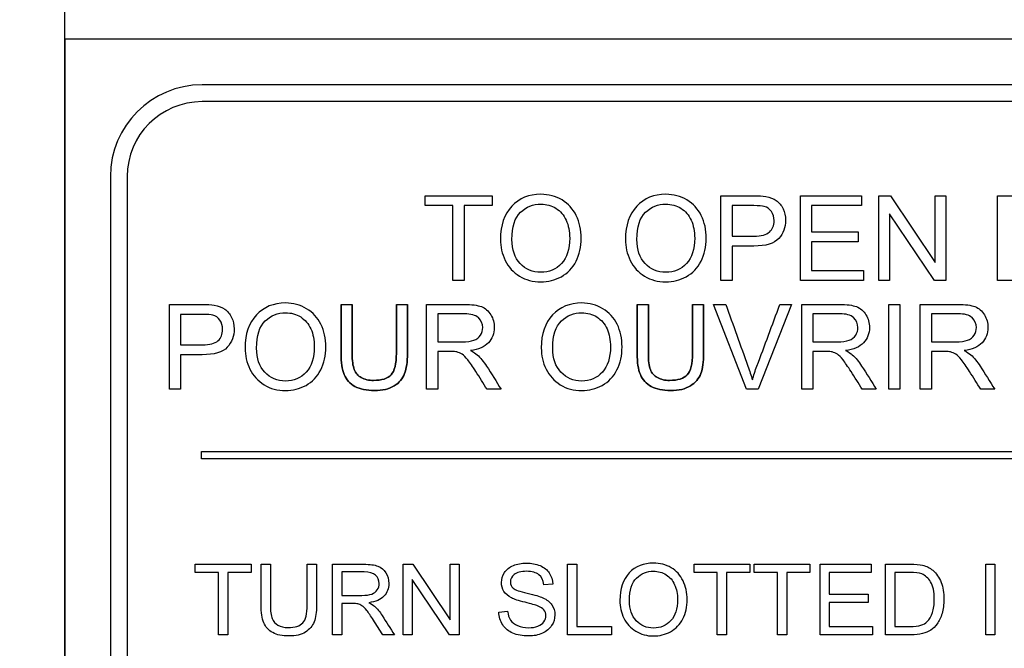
# Model space of a CAD drawing. Header units: inches. Extents: x 1 to 240, y -1 to 159.
# Tile 43 of 111: x 77.44 to 78.789, y 76.859 to 77.721. Entities that reach past the tile are written whole.
import ezdxf
from ezdxf.enums import TextEntityAlignment as Align
from ezdxf.lldxf.tags import DXFTag

# ---------------------------------------------------------------- set-up
doc = ezdxf.new("R2010")
doc.units = ezdxf.units.IN
doc.header["$MEASUREMENT"] = 0
for name, color, linetype in [('Default', 7, 'Continuous'), ('DV1_Default', 7, 'Continuous'), ('LAB20180', 7, 'Continuous')]:
    doc.layers.add(name, color=color, linetype=linetype)
doc.styles.add('SEACAD_Times_New_Roman', font='times.ttf')
tags = doc.linetypes.add('HIDDEN2', pattern=[0.1875, 0.125, -0.0625]).pattern_tags.tags
tags[6:7] = [DXFTag(74, 4), DXFTag(75, 0), DXFTag(340, '0'), DXFTag(46, 0.0), DXFTag(50, 0.0), DXFTag(44, 0.0), DXFTag(45, 0.0)]
tags[4:5] = [DXFTag(74, 4), DXFTag(75, 0), DXFTag(340, '0'), DXFTag(46, 0.0), DXFTag(50, 0.0), DXFTag(44, 0.0), DXFTag(45, 0.0)]
doc.dimstyles.new('HAMMOND_(STH_-_240x160)', dxfattribs={"dimtxt": 1, "dimasz": 1.25, "dimexe": 0.5, "dimexo": 0.5, "dimgap": 0.25, "dimtad": 0, "dimtih": 1, "dimtoh": 1, "dimzin": 0, "dimdsep": 46, "dimtxsty": 'SEACAD_Times_New_Roman', "dimblk1": '_SE_FILLED', "dimblk2": '_SE_FILLED', "dimsah": 1, "dimcen": 0.5, "dimadec": 0, "dimazin": 0, "dimtfac": 0.8, "dimtofl": 0, "dimtmove": 0, "dimatfit": 3, "dimfxl": 1, "dimtolj": 1, "dimtzin": 0, "dimarcsym": 0})

# ---------------------------------------------------------------- blocks, each defined once
blk = doc.blocks.new('SE')
at = {"layer": 'DV1_Default', "color": 7, "linetype": 'HIDDEN2'}
blk.add_line((77.5018, 73.944), (77.5018, 100.132), dxfattribs=at)
at = {"layer": 'LAB20180', "color": 7, "linetype": 'Continuous'}
for p, q in [((79.7518, 77.694), (77.5018, 77.694)), ((77.5018, 77.694), (77.5018, 73.944)), ((79.5638, 77.6315), (77.6898, 77.6315)), ((79.5638, 77.6085), (77.6898, 77.6085)), ((77.5643, 77.506), (77.5643, 74.132)), ((77.5873, 77.506), (77.5873, 74.132)), ((77.9956, 77.466), (77.9956, 77.4796)), ((77.9956, 77.4796), (78.0873, 77.4796)), ((78.0873, 77.4796), (78.0873, 77.466)), ((78.4009, 77.3634), (78.4009, 77.4796)), ((78.5097, 77.3634), (78.5097, 77.4796)), ((78.5097, 77.4796), (78.5935, 77.4796)), ((78.5935, 77.4796), (78.5935, 77.466)), ((78.6172, 77.3634), (78.6172, 77.4796)), ((78.6172, 77.4796), (78.633, 77.4796)), ((78.633, 77.4796), (78.6944, 77.3882)), ((78.6944, 77.3882), (78.6944, 77.4796)), ((78.6944, 77.4796), (78.7091, 77.4796)), ((78.7091, 77.4796), (78.7091, 77.3634)), ((78.7797, 77.3634), (78.7797, 77.4796)), ((78.0337, 77.466), (77.9956, 77.466)), ((78.0337, 77.3634), (78.0337, 77.466)), ((78.0873, 77.466), (78.0491, 77.466)), ((78.0491, 77.466), (78.0491, 77.3634)), ((78.4162, 77.466), (78.4162, 77.4242)), ((78.5935, 77.466), (78.525, 77.466)), ((78.525, 77.466), (78.525, 77.4302)), ((78.6934, 77.3634), (78.6319, 77.4547)), ((78.6319, 77.4547), (78.6319, 77.3634)), ((78.525, 77.4302), (78.5891, 77.4302)), ((78.5891, 77.4302), (78.5891, 77.4165)), ((78.5891, 77.4165), (78.525, 77.4165)), ((78.525, 77.4165), (78.525, 77.377)), ((78.4162, 77.4106), (78.4162, 77.3634)), ((78.525, 77.377), (78.5962, 77.377)), ((78.5962, 77.377), (78.5962, 77.3634)), ((78.0491, 77.3634), (78.0337, 77.3634)), ((78.4162, 77.3634), (78.4009, 77.3634)), ((78.5962, 77.3634), (78.5097, 77.3634)), ((78.6319, 77.3634), (78.6172, 77.3634)), ((78.7091, 77.3634), (78.6934, 77.3634)), ((77.6451, 77.2144), (77.6451, 77.3306)), ((77.8803, 77.3306), (77.8956, 77.3306)), ((77.9561, 77.3306), (77.9713, 77.3306)), ((77.9976, 77.2144), (77.9976, 77.3306)), ((78.2861, 77.3306), (78.3014, 77.3306)), ((78.362, 77.3306), (78.3772, 77.3306)), ((78.4357, 77.2144), (78.3909, 77.3306)), ((78.3909, 77.3306), (78.4075, 77.3306)), ((78.4974, 77.3306), (78.4518, 77.2144)), ((78.4817, 77.3306), (78.4974, 77.3306)), ((78.5117, 77.2144), (78.5117, 77.3306)), ((78.6309, 77.2144), (78.6309, 77.3306)), ((78.6309, 77.3306), (78.6462, 77.3306)), ((78.6462, 77.3306), (78.6462, 77.2144)), ((78.674, 77.2144), (78.674, 77.3306)), ((77.6604, 77.317), (77.6604, 77.2753)), ((78.0128, 77.3178), (78.0128, 77.2794)), ((78.527, 77.3178), (78.527, 77.2794)), ((78.6893, 77.3178), (78.6893, 77.2794)), ((77.6604, 77.2617), (77.6604, 77.2144)), ((78.0128, 77.266), (78.0128, 77.2144)), ((78.527, 77.266), (78.527, 77.2144)), ((78.6893, 77.266), (78.6893, 77.2144)), ((77.6604, 77.2144), (77.6451, 77.2144)), ((78.0128, 77.2144), (77.9976, 77.2144)), ((78.0997, 77.2144), (78.0804, 77.2144)), ((78.4518, 77.2144), (78.4357, 77.2144)), ((78.527, 77.2144), (78.5117, 77.2144)), ((78.6138, 77.2144), (78.5946, 77.2144)), ((78.6462, 77.2144), (78.6309, 77.2144)), ((78.6893, 77.2144), (78.674, 77.2144)), ((78.7761, 77.2144), (78.7569, 77.2144)), ((77.6893, 77.119), (77.6893, 77.129)), ((77.6893, 77.129), (79.5643, 77.129)), ((79.5643, 77.119), (77.6893, 77.119)), ((77.6806, 76.9633), (77.6806, 76.9746)), ((77.6806, 76.9746), (77.757, 76.9746)), ((77.757, 76.9746), (77.757, 76.9633)), ((77.7708, 76.9746), (77.7835, 76.9746)), ((77.834, 76.9746), (77.8467, 76.9746)), ((77.8685, 76.8779), (77.8685, 76.9746)), ((77.9655, 76.8779), (77.9655, 76.9746)), ((77.9655, 76.9746), (77.9786, 76.9746)), ((77.9786, 76.9746), (78.0297, 76.8985)), ((78.0297, 76.8985), (78.0297, 76.9746)), ((78.0297, 76.9746), (78.042, 76.9746)), ((78.042, 76.9746), (78.042, 76.8779)), ((78.1906, 76.8779), (78.1906, 76.9746)), ((78.1906, 76.9746), (78.2033, 76.9746)), ((78.2033, 76.9746), (78.2033, 76.8892)), ((78.3641, 76.9633), (78.3641, 76.9746)), ((78.3641, 76.9746), (78.4404, 76.9746)), ((78.4404, 76.9746), (78.4404, 76.9633)), ((78.4465, 76.9633), (78.4465, 76.9746)), ((78.4465, 76.9746), (78.5229, 76.9746)), ((78.5229, 76.9746), (78.5229, 76.9633)), ((78.5367, 76.8779), (78.5367, 76.9746)), ((78.5367, 76.9746), (78.6065, 76.9746)), ((78.6065, 76.9746), (78.6065, 76.9633)), ((78.6264, 76.8779), (78.6264, 76.9746)), ((78.7637, 76.8779), (78.7637, 76.9746)), ((78.7637, 76.9746), (78.7764, 76.9746)), ((78.7764, 76.9746), (78.7764, 76.8779)), ((77.7124, 76.9633), (77.6806, 76.9633)), ((77.7124, 76.8779), (77.7124, 76.9633)), ((77.757, 76.9633), (77.7251, 76.9633)), ((77.7251, 76.9633), (77.7251, 76.8779)), ((77.8812, 76.964), (77.8812, 76.9319)), ((78.3959, 76.9633), (78.3641, 76.9633)), ((78.3959, 76.8779), (78.3959, 76.9633)), ((78.4404, 76.9633), (78.4086, 76.9633)), ((78.4086, 76.9633), (78.4086, 76.8779)), ((78.4783, 76.9633), (78.4465, 76.9633)), ((78.4783, 76.8779), (78.4783, 76.9633)), ((78.5229, 76.9633), (78.4911, 76.9633)), ((78.4911, 76.9633), (78.4911, 76.8779)), ((78.6065, 76.9633), (78.5494, 76.9633)), ((78.5494, 76.9633), (78.5494, 76.9335)), ((78.6392, 76.9633), (78.6392, 76.8892)), ((78.0289, 76.8779), (77.9777, 76.9539)), ((77.9777, 76.9539), (77.9777, 76.8779)), ((78.1703, 76.9474), (78.158, 76.9465)), ((78.5494, 76.9335), (78.6028, 76.9335)), ((78.6028, 76.9335), (78.6028, 76.9221)), ((77.8812, 76.9208), (77.8812, 76.8779)), ((78.6028, 76.9221), (78.5494, 76.9221)), ((78.5494, 76.9221), (78.5494, 76.8892)), ((78.0965, 76.909), (78.1085, 76.9101)), ((77.7251, 76.8779), (77.7124, 76.8779)), ((77.8812, 76.8779), (77.8685, 76.8779)), ((77.9535, 76.8779), (77.9375, 76.8779)), ((77.9777, 76.8779), (77.9655, 76.8779)), ((78.042, 76.8779), (78.0289, 76.8779)), ((78.251, 76.8779), (78.1906, 76.8779)), ((78.2033, 76.8892), (78.251, 76.8892)), ((78.251, 76.8892), (78.251, 76.8779)), ((78.4086, 76.8779), (78.3959, 76.8779)), ((78.4911, 76.8779), (78.4783, 76.8779)), ((78.6087, 76.8779), (78.5367, 76.8779)), ((78.5494, 76.8892), (78.6087, 76.8892)), ((78.6087, 76.8892), (78.6087, 76.8779)), ((78.7764, 76.8779), (78.7637, 76.8779))]:
    blk.add_line(p, q, dxfattribs=at)
for radius in [0.1255, 0.1025]:
    blk.add_arc((77.6898, 77.506), radius, 90, 180, dxfattribs=at)
for points, knots in [([(78.0987, 77.4199), (78.0987, 77.4392), (78.1039, 77.4542), (78.1142, 77.4652), (78.1244, 77.4761), (78.1378, 77.4815), (78.1648, 77.4815), (78.1745, 77.4789), (78.1831, 77.4738), (78.1917, 77.4687), (78.1982, 77.4615), (78.2027, 77.4524), (78.2072, 77.4432), (78.2094, 77.4329), (78.2094, 77.4095), (78.207, 77.399), (78.1976, 77.3804), (78.1909, 77.3734), (78.1822, 77.3686), (78.1735, 77.3638), (78.1641, 77.3615), (78.1432, 77.3615), (78.1334, 77.3641), (78.1162, 77.3746), (78.1098, 77.3818), (78.1053, 77.391), (78.1009, 77.4001), (78.0987, 77.4097), (78.0987, 77.4199)], [0, 0, 0, 0, 0.133447, 0.133447, 0.133447, 0.256566, 0.256566, 0.337089, 0.337089, 0.337089, 0.417383, 0.417383, 0.417383, 0.502336, 0.502336, 0.588422, 0.588422, 0.674508, 0.674508, 0.674508, 0.751424, 0.751424, 0.834849, 0.834849, 0.918274, 0.918274, 0.918274, 1, 1, 1, 1]), ([(78.27, 77.4199), (78.27, 77.4392), (78.2751, 77.4542), (78.2854, 77.4652), (78.2957, 77.4761), (78.3091, 77.4815), (78.3361, 77.4815), (78.3457, 77.4789), (78.3543, 77.4738), (78.3629, 77.4687), (78.3695, 77.4615), (78.374, 77.4524), (78.3785, 77.4432), (78.3807, 77.4329), (78.3807, 77.4095), (78.3784, 77.399), (78.3736, 77.3897), (78.3688, 77.3805), (78.3621, 77.3734), (78.3448, 77.3638), (78.3354, 77.3615), (78.3144, 77.3615), (78.3047, 77.3641), (78.2875, 77.3746), (78.281, 77.3818), (78.2722, 77.4001), (78.27, 77.4097), (78.27, 77.4199)], [0, 0, 0, 0, 0.133447, 0.133447, 0.133447, 0.256218, 0.256218, 0.337096, 0.337096, 0.337096, 0.41739, 0.41739, 0.41739, 0.505072, 0.505072, 0.593922, 0.593922, 0.593922, 0.671214, 0.671214, 0.748505, 0.748505, 0.832337, 0.832337, 0.916168, 0.916168, 1, 1, 1, 1]), ([(78.4009, 77.4796), (78.4155, 77.4796), (78.4301, 77.4796), (78.4447, 77.4796), (78.4524, 77.4796), (78.4583, 77.4792), (78.4623, 77.4785), (78.4681, 77.4775), (78.4728, 77.4757), (78.4767, 77.473), (78.4805, 77.4703), (78.4837, 77.4666), (78.486, 77.4618), (78.4883, 77.4569), (78.4895, 77.4517), (78.4895, 77.436), (78.4864, 77.4277), (78.4801, 77.4209), (78.4738, 77.414), (78.4624, 77.4106), (78.446, 77.4106), (78.4361, 77.4106), (78.4261, 77.4106), (78.4162, 77.4106)], [0, 0, 0, 0, 0.217014, 0.217014, 0.217014, 0.304537, 0.304537, 0.304537, 0.381356, 0.381356, 0.381356, 0.454221, 0.454221, 0.454221, 0.534351, 0.534351, 0.671107, 0.671107, 0.671107, 0.85226, 0.85226, 0.85226, 1, 1, 1, 1]), ([(78.7797, 77.4796), (78.7931, 77.4796), (78.8064, 77.4796), (78.8197, 77.4796), (78.8287, 77.4796), (78.8357, 77.479), (78.8404, 77.4779), (78.8471, 77.4764), (78.8528, 77.4736), (78.8574, 77.4696), (78.8635, 77.4643), (78.8682, 77.4578), (78.8742, 77.4417), (78.8758, 77.4325), (78.8758, 77.4133), (78.8748, 77.4054), (78.8706, 77.3918), (78.8679, 77.3862), (78.8648, 77.3818), (78.8615, 77.3773), (78.858, 77.3737), (78.8542, 77.3712), (78.8503, 77.3686), (78.8457, 77.3667), (78.8349, 77.364), (78.8287, 77.3634), (78.8216, 77.3634), (78.8077, 77.3634), (78.7937, 77.3634), (78.7797, 77.3634)], [0, 0, 0, 0, 0.150345, 0.150345, 0.150345, 0.228664, 0.228664, 0.228664, 0.300657, 0.300657, 0.300657, 0.39723, 0.39723, 0.493802, 0.493802, 0.575961, 0.575961, 0.65812, 0.65812, 0.65812, 0.714757, 0.714757, 0.714757, 0.778567, 0.778567, 0.842377, 0.842377, 0.842377, 1, 1, 1, 1]), ([(78.1145, 77.4196), (78.1145, 77.4056), (78.1183, 77.3946), (78.1258, 77.3866), (78.1333, 77.3786), (78.1426, 77.3746), (78.1655, 77.3746), (78.175, 77.3786), (78.1899, 77.3948), (78.1936, 77.4063), (78.1936, 77.4307), (78.192, 77.4389), (78.1888, 77.4459), (78.1857, 77.453), (78.181, 77.4585), (78.1687, 77.4662), (78.1619, 77.4681), (78.1434, 77.4681), (78.134, 77.4644), (78.1262, 77.4569), (78.1185, 77.4494), (78.1145, 77.437), (78.1145, 77.4196)], [0, 0, 0, 0, 0.129361, 0.129361, 0.129361, 0.253624, 0.253624, 0.379577, 0.379577, 0.50553, 0.50553, 0.585148, 0.585148, 0.585148, 0.664139, 0.664139, 0.74313, 0.74313, 0.854835, 0.854835, 0.854835, 1, 1, 1, 1]), ([(78.2858, 77.4196), (78.2858, 77.4056), (78.2895, 77.3946), (78.297, 77.3866), (78.3046, 77.3786), (78.314, 77.3746), (78.3368, 77.3746), (78.3463, 77.3786), (78.3537, 77.3867), (78.3612, 77.3949), (78.3649, 77.4063), (78.3649, 77.4307), (78.3633, 77.4389), (78.3569, 77.453), (78.3523, 77.4585), (78.3461, 77.4623), (78.34, 77.4662), (78.3331, 77.4681), (78.3146, 77.4681), (78.3053, 77.4644), (78.2975, 77.4569), (78.2897, 77.4494), (78.2858, 77.437), (78.2858, 77.4196)], [0, 0, 0, 0, 0.129275, 0.129275, 0.129275, 0.243005, 0.243005, 0.359073, 0.359073, 0.359073, 0.493901, 0.493901, 0.579129, 0.579129, 0.664357, 0.664357, 0.664357, 0.743292, 0.743292, 0.854918, 0.854918, 0.854918, 1, 1, 1, 1]), ([(78.4162, 77.4242), (78.4262, 77.4242), (78.4362, 77.4242), (78.4462, 77.4242), (78.4562, 77.4242), (78.4633, 77.4261), (78.4716, 77.4335), (78.4737, 77.4387), (78.4737, 77.4503), (78.4725, 77.4545), (78.4701, 77.458), (78.4676, 77.4615), (78.4643, 77.4638), (78.4603, 77.4649), (78.4577, 77.4657), (78.4529, 77.466), (78.4459, 77.466), (78.436, 77.466), (78.4261, 77.466), (78.4162, 77.466)], [0, 0, 0, 0, 0.215503, 0.215503, 0.215503, 0.355036, 0.355036, 0.494568, 0.494568, 0.595609, 0.595609, 0.595609, 0.683177, 0.683177, 0.683177, 0.786668, 0.786668, 0.786668, 1, 1, 1, 1]), ([(77.6451, 77.3306), (77.6598, 77.3306), (77.6744, 77.3306), (77.689, 77.3306), (77.6967, 77.3306), (77.7026, 77.3303), (77.7066, 77.3296), (77.7123, 77.3286), (77.7171, 77.3268), (77.721, 77.3241), (77.7248, 77.3214), (77.7279, 77.3177), (77.7303, 77.3129), (77.7326, 77.308), (77.7338, 77.3027), (77.7338, 77.2871), (77.7307, 77.2788), (77.7244, 77.2719), (77.7181, 77.265), (77.7067, 77.2616), (77.6902, 77.2617), (77.6803, 77.2617), (77.6704, 77.2617), (77.6604, 77.2617)], [0, 0, 0, 0, 0.216954, 0.216954, 0.216954, 0.304453, 0.304453, 0.304453, 0.381251, 0.381251, 0.381251, 0.454067, 0.454067, 0.454067, 0.53362, 0.53362, 0.671225, 0.671225, 0.671225, 0.852685, 0.852685, 0.852685, 1, 1, 1, 1]), ([(77.7488, 77.271), (77.7488, 77.2902), (77.754, 77.3053), (77.7643, 77.3162), (77.7746, 77.3271), (77.7879, 77.3326), (77.8149, 77.3326), (77.8246, 77.33), (77.8332, 77.3248), (77.8417, 77.3197), (77.8483, 77.3126), (77.8528, 77.3035), (77.8574, 77.2944), (77.8595, 77.2839), (77.8595, 77.2606), (77.8571, 77.2501), (77.8477, 77.2315), (77.841, 77.2245), (77.8323, 77.2197), (77.8236, 77.2149), (77.8142, 77.2126), (77.7933, 77.2126), (77.7835, 77.2151), (77.775, 77.2205), (77.7664, 77.2258), (77.7599, 77.2329), (77.7555, 77.242), (77.7511, 77.2512), (77.7488, 77.2608), (77.7488, 77.271)], [0, 0, 0, 0, 0.133288, 0.133288, 0.133288, 0.256521, 0.256521, 0.33712, 0.33712, 0.33712, 0.417226, 0.417226, 0.417226, 0.502205, 0.502205, 0.588318, 0.588318, 0.674431, 0.674431, 0.674431, 0.752878, 0.752878, 0.837964, 0.837964, 0.837964, 0.918255, 0.918255, 0.918255, 1, 1, 1, 1]), ([(77.8803, 77.3306), (77.8803, 77.3083), (77.8803, 77.2859), (77.8803, 77.2635), (77.8803, 77.2512), (77.8817, 77.2415), (77.8847, 77.2345), (77.8877, 77.2273), (77.8925, 77.2218), (77.8994, 77.2181), (77.9064, 77.2144), (77.9152, 77.2126), (77.9373, 77.2126), (77.9463, 77.2147), (77.9601, 77.2233), (77.9648, 77.2289), (77.9674, 77.2358), (77.97, 77.2426), (77.9713, 77.2519), (77.9713, 77.2635), (77.9713, 77.2859), (77.9713, 77.3083), (77.9713, 77.3306)], [0, 0, 0, 0, 0.229416, 0.229416, 0.229416, 0.330544, 0.330544, 0.330544, 0.407302, 0.407302, 0.407302, 0.49504, 0.49504, 0.584646, 0.584646, 0.674251, 0.674251, 0.674251, 0.770594, 0.770594, 0.770594, 1, 1, 1, 1]), ([(77.9713, 77.3306), (77.9713, 77.3083), (77.9713, 77.2859), (77.9713, 77.2635), (77.9713, 77.2519), (77.97, 77.2426), (77.9674, 77.2358), (77.9648, 77.2289), (77.9601, 77.2233), (77.9463, 77.2147), (77.9373, 77.2126), (77.9152, 77.2126), (77.9064, 77.2144), (77.8994, 77.2181), (77.8925, 77.2218), (77.8877, 77.2273), (77.8847, 77.2345), (77.8817, 77.2415), (77.8803, 77.2512), (77.8803, 77.2635), (77.8803, 77.2859), (77.8803, 77.3083), (77.8803, 77.3306)], [0, 0, 0, 0, 0.229406, 0.229406, 0.229406, 0.325749, 0.325749, 0.325749, 0.415354, 0.415354, 0.50496, 0.50496, 0.592698, 0.592698, 0.592698, 0.669456, 0.669456, 0.669456, 0.770584, 0.770584, 0.770584, 1, 1, 1, 1]), ([(77.9561, 77.3306), (77.9561, 77.3083), (77.9561, 77.286), (77.9561, 77.2637), (77.9561, 77.2491), (77.9537, 77.2393), (77.9489, 77.2341), (77.9441, 77.229), (77.936, 77.2266), (77.9247, 77.2265), (77.9182, 77.2264), (77.9126, 77.2278), (77.908, 77.2304), (77.9035, 77.2329), (77.9002, 77.2366), (77.8984, 77.2413), (77.8965, 77.2461), (77.8956, 77.2536), (77.8956, 77.2637), (77.8956, 77.286), (77.8956, 77.3083), (77.8956, 77.3306)], [0, 0, 0, 0, 0.272249, 0.272249, 0.272249, 0.398424, 0.398424, 0.398424, 0.504459, 0.504459, 0.504459, 0.574977, 0.574977, 0.574977, 0.635705, 0.635705, 0.635705, 0.727723, 0.727723, 0.727723, 1, 1, 1, 1]), ([(77.8956, 77.3306), (77.8956, 77.3083), (77.8956, 77.286), (77.8956, 77.2637), (77.8956, 77.2536), (77.8965, 77.2461), (77.8984, 77.2413), (77.9002, 77.2366), (77.9035, 77.2329), (77.908, 77.2304), (77.9126, 77.2278), (77.9182, 77.2264), (77.9247, 77.2265), (77.936, 77.2266), (77.9441, 77.229), (77.9489, 77.2341), (77.9537, 77.2393), (77.9561, 77.2491), (77.9561, 77.2637), (77.9561, 77.286), (77.9561, 77.3083), (77.9561, 77.3306)], [0, 0, 0, 0, 0.272277, 0.272277, 0.272277, 0.364295, 0.364295, 0.364295, 0.425023, 0.425023, 0.425023, 0.495541, 0.495541, 0.495541, 0.601576, 0.601576, 0.601576, 0.727751, 0.727751, 0.727751, 1, 1, 1, 1]), ([(77.9976, 77.3306), (78.0147, 77.3306), (78.0318, 77.3306), (78.0489, 77.3306), (78.0593, 77.3306), (78.0671, 77.3296), (78.0726, 77.3276), (78.0779, 77.3255), (78.0822, 77.3218), (78.0855, 77.3165), (78.0888, 77.3112), (78.0903, 77.3054), (78.0903, 77.2907), (78.0876, 77.2838), (78.077, 77.2725), (78.0687, 77.2689), (78.0576, 77.2674)], [0, 0, 0, 0, 0.318055, 0.318055, 0.318055, 0.466627, 0.466627, 0.466627, 0.573877, 0.573877, 0.573877, 0.69377, 0.69377, 0.846885, 0.846885, 1, 1, 1, 1]), ([(78.1547, 77.271), (78.1547, 77.2902), (78.1599, 77.3053), (78.1701, 77.3162), (78.1805, 77.3271), (78.1938, 77.3326), (78.2208, 77.3326), (78.2304, 77.33), (78.239, 77.3248), (78.2476, 77.3197), (78.2542, 77.3126), (78.2587, 77.3035), (78.2632, 77.2943), (78.2654, 77.2839), (78.2654, 77.2606), (78.263, 77.2501), (78.2536, 77.2315), (78.2468, 77.2245), (78.2382, 77.2197), (78.2295, 77.2149), (78.2201, 77.2126), (78.1991, 77.2126), (78.1894, 77.2151), (78.1808, 77.2205), (78.1723, 77.2258), (78.1657, 77.2329), (78.1613, 77.242), (78.1569, 77.2512), (78.1547, 77.2608), (78.1547, 77.271)], [0, 0, 0, 0, 0.133288, 0.133288, 0.133288, 0.256521, 0.256521, 0.337119, 0.337119, 0.337119, 0.417249, 0.417249, 0.417249, 0.502221, 0.502221, 0.588326, 0.588326, 0.674431, 0.674431, 0.674431, 0.752879, 0.752879, 0.837964, 0.837964, 0.837964, 0.918255, 0.918255, 0.918255, 1, 1, 1, 1]), ([(78.2861, 77.3306), (78.2861, 77.3083), (78.2861, 77.2859), (78.2861, 77.2635), (78.2861, 77.2512), (78.2875, 77.2415), (78.2905, 77.2345), (78.2935, 77.2273), (78.2984, 77.2218), (78.3053, 77.2181), (78.3123, 77.2144), (78.3211, 77.2126), (78.3431, 77.2126), (78.3521, 77.2147), (78.3659, 77.2233), (78.3706, 77.2289), (78.3733, 77.2358), (78.3759, 77.2426), (78.3772, 77.2519), (78.3772, 77.2635), (78.3772, 77.2859), (78.3772, 77.3083), (78.3772, 77.3306)], [0, 0, 0, 0, 0.229418, 0.229418, 0.229418, 0.330545, 0.330545, 0.330545, 0.407304, 0.407304, 0.407304, 0.494622, 0.494622, 0.584436, 0.584436, 0.674249, 0.674249, 0.674249, 0.770593, 0.770593, 0.770593, 1, 1, 1, 1]), ([(78.3772, 77.3306), (78.3772, 77.3083), (78.3772, 77.2859), (78.3772, 77.2635), (78.3772, 77.2519), (78.3759, 77.2426), (78.3733, 77.2358), (78.3706, 77.2289), (78.3659, 77.2233), (78.3521, 77.2147), (78.3431, 77.2126), (78.3211, 77.2126), (78.3123, 77.2144), (78.3053, 77.2181), (78.2984, 77.2218), (78.2935, 77.2273), (78.2905, 77.2345), (78.2875, 77.2415), (78.2861, 77.2512), (78.2861, 77.2635), (78.2861, 77.2859), (78.2861, 77.3083), (78.2861, 77.3306)], [0, 0, 0, 0, 0.229407, 0.229407, 0.229407, 0.325751, 0.325751, 0.325751, 0.415564, 0.415564, 0.505378, 0.505378, 0.592696, 0.592696, 0.592696, 0.669455, 0.669455, 0.669455, 0.770582, 0.770582, 0.770582, 1, 1, 1, 1]), ([(78.362, 77.3306), (78.362, 77.3083), (78.362, 77.286), (78.362, 77.2637), (78.362, 77.2491), (78.3595, 77.2393), (78.3548, 77.2341), (78.35, 77.229), (78.3419, 77.2266), (78.3306, 77.2265), (78.324, 77.2264), (78.3185, 77.2278), (78.3139, 77.2304), (78.3093, 77.2329), (78.306, 77.2366), (78.3042, 77.2413), (78.3024, 77.2461), (78.3014, 77.2536), (78.3014, 77.2637), (78.3014, 77.286), (78.3014, 77.3083), (78.3014, 77.3306)], [0, 0, 0, 0, 0.272245, 0.272245, 0.272245, 0.398418, 0.398418, 0.398418, 0.504467, 0.504467, 0.504467, 0.574983, 0.574983, 0.574983, 0.63571, 0.63571, 0.63571, 0.727727, 0.727727, 0.727727, 1, 1, 1, 1]), ([(78.3014, 77.3306), (78.3014, 77.3083), (78.3014, 77.286), (78.3014, 77.2637), (78.3014, 77.2536), (78.3024, 77.2461), (78.3042, 77.2413), (78.306, 77.2366), (78.3093, 77.2329), (78.3139, 77.2304), (78.3185, 77.2278), (78.324, 77.2264), (78.3306, 77.2265), (78.3419, 77.2266), (78.35, 77.229), (78.3548, 77.2341), (78.3595, 77.2393), (78.362, 77.2491), (78.362, 77.2637), (78.362, 77.286), (78.362, 77.3083), (78.362, 77.3306)], [0, 0, 0, 0, 0.272273, 0.272273, 0.272273, 0.36429, 0.36429, 0.36429, 0.425017, 0.425017, 0.425017, 0.495533, 0.495533, 0.495533, 0.601582, 0.601582, 0.601582, 0.727755, 0.727755, 0.727755, 1, 1, 1, 1]), ([(78.4075, 77.3306), (78.4176, 77.3025), (78.4277, 77.2743), (78.4378, 77.2461), (78.4402, 77.2394), (78.4423, 77.2331), (78.4439, 77.2271)], [0, 0, 0, 0, 0.817951, 0.817951, 0.817951, 1, 1, 1, 1]), ([(78.4439, 77.2271), (78.4457, 77.2335), (78.4478, 77.2398), (78.4502, 77.2461), (78.4608, 77.2743), (78.4712, 77.3025), (78.4817, 77.3306)], [0, 0, 0, 0, 0.181757, 0.181757, 0.181757, 1, 1, 1, 1]), ([(78.5117, 77.3306), (78.5288, 77.3306), (78.5459, 77.3306), (78.5631, 77.3306), (78.5734, 77.3306), (78.5813, 77.3296), (78.5867, 77.3276), (78.5921, 77.3254), (78.5964, 77.3218), (78.5996, 77.3165), (78.6028, 77.3111), (78.6044, 77.3054), (78.6044, 77.2907), (78.6017, 77.2838), (78.5911, 77.2725), (78.5829, 77.2689), (78.5717, 77.2674)], [0, 0, 0, 0, 0.318575, 0.318575, 0.318575, 0.466703, 0.466703, 0.466703, 0.574013, 0.574013, 0.574013, 0.693867, 0.693867, 0.846933, 0.846933, 1, 1, 1, 1]), ([(78.674, 77.3306), (78.6911, 77.3306), (78.7082, 77.3306), (78.7254, 77.3306), (78.7357, 77.3306), (78.7436, 77.3296), (78.749, 77.3276), (78.7544, 77.3254), (78.7587, 77.3218), (78.7619, 77.3165), (78.7651, 77.3111), (78.7667, 77.3054), (78.7667, 77.2907), (78.764, 77.2838), (78.7534, 77.2725), (78.7452, 77.2689), (78.734, 77.2674)], [0, 0, 0, 0, 0.318575, 0.318575, 0.318575, 0.466703, 0.466703, 0.466703, 0.574013, 0.574013, 0.574013, 0.693867, 0.693867, 0.846933, 0.846933, 1, 1, 1, 1]), ([(77.6604, 77.2753), (77.6705, 77.2753), (77.6805, 77.2753), (77.6905, 77.2753), (77.7004, 77.2753), (77.7075, 77.2771), (77.7159, 77.2846), (77.718, 77.2898), (77.718, 77.3014), (77.7167, 77.3056), (77.7143, 77.3091), (77.7119, 77.3126), (77.7086, 77.3149), (77.7046, 77.316), (77.702, 77.3167), (77.6972, 77.317), (77.6902, 77.317), (77.6803, 77.317), (77.6704, 77.317), (77.6604, 77.317)], [0, 0, 0, 0, 0.215553, 0.215553, 0.215553, 0.355111, 0.355111, 0.494668, 0.494668, 0.595727, 0.595727, 0.595727, 0.683082, 0.683082, 0.683082, 0.786659, 0.786659, 0.786659, 1, 1, 1, 1]), ([(77.7646, 77.2707), (77.7646, 77.2567), (77.7684, 77.2457), (77.7759, 77.2377), (77.7834, 77.2297), (77.7927, 77.2256), (77.8156, 77.2256), (77.8251, 77.2297), (77.84, 77.2459), (77.8437, 77.2574), (77.8437, 77.2818), (77.8421, 77.29), (77.839, 77.297), (77.8358, 77.3041), (77.8311, 77.3095), (77.825, 77.3134), (77.8189, 77.3174), (77.812, 77.3192), (77.7935, 77.3192), (77.7842, 77.3155), (77.7763, 77.308), (77.7686, 77.3005), (77.7646, 77.2881), (77.7646, 77.2707)], [0, 0, 0, 0, 0.12936, 0.12936, 0.12936, 0.25362, 0.25362, 0.379572, 0.379572, 0.505523, 0.505523, 0.58514, 0.58514, 0.58514, 0.664225, 0.664225, 0.664225, 0.743181, 0.743181, 0.854837, 0.854837, 0.854837, 1, 1, 1, 1]), ([(78.0128, 77.2794), (78.0238, 77.2794), (78.0349, 77.2794), (78.0459, 77.2794), (78.0528, 77.2794), (78.0584, 77.2801), (78.0624, 77.2815), (78.0663, 77.283), (78.0693, 77.2853), (78.0714, 77.2885), (78.0735, 77.2916), (78.0745, 77.2952), (78.0745, 77.3044), (78.0725, 77.309), (78.0685, 77.3125), (78.0644, 77.3159), (78.0582, 77.3178), (78.0496, 77.3178), (78.0373, 77.3178), (78.0251, 77.3178), (78.0128, 77.3178)], [0, 0, 0, 0, 0.228902, 0.228902, 0.228902, 0.344355, 0.344355, 0.344355, 0.424671, 0.424671, 0.424671, 0.499115, 0.499115, 0.606983, 0.606983, 0.606983, 0.745517, 0.745517, 0.745517, 1, 1, 1, 1]), ([(78.1704, 77.2707), (78.1704, 77.2567), (78.1742, 77.2457), (78.1817, 77.2377), (78.1893, 77.2297), (78.1986, 77.2256), (78.2215, 77.2256), (78.231, 77.2297), (78.2458, 77.2459), (78.2495, 77.2574), (78.2495, 77.2818), (78.248, 77.29), (78.2448, 77.297), (78.2416, 77.3041), (78.2369, 77.3095), (78.2308, 77.3134), (78.2248, 77.3173), (78.2178, 77.3192), (78.1994, 77.3192), (78.19, 77.3155), (78.1822, 77.308), (78.1744, 77.3005), (78.1704, 77.2881), (78.1704, 77.2707)], [0, 0, 0, 0, 0.129361, 0.129361, 0.129361, 0.253622, 0.253622, 0.379575, 0.379575, 0.505527, 0.505527, 0.585145, 0.585145, 0.585145, 0.66423, 0.66423, 0.66423, 0.743184, 0.743184, 0.854836, 0.854836, 0.854836, 1, 1, 1, 1]), ([(78.527, 77.2794), (78.538, 77.2794), (78.549, 77.2794), (78.56, 77.2794), (78.567, 77.2794), (78.5725, 77.2801), (78.5765, 77.2815), (78.5804, 77.283), (78.5835, 77.2853), (78.5855, 77.2885), (78.5875, 77.2917), (78.5886, 77.2952), (78.5886, 77.3044), (78.5866, 77.309), (78.5826, 77.3125), (78.5786, 77.316), (78.5724, 77.3178), (78.5637, 77.3178), (78.5515, 77.3178), (78.5392, 77.3178), (78.527, 77.3178)], [0, 0, 0, 0, 0.228536, 0.228536, 0.228536, 0.344079, 0.344079, 0.344079, 0.424532, 0.424532, 0.424532, 0.498881, 0.498881, 0.606611, 0.606611, 0.606611, 0.74578, 0.74578, 0.74578, 1, 1, 1, 1]), ([(78.6893, 77.2794), (78.7003, 77.2794), (78.7113, 77.2794), (78.7223, 77.2794), (78.7293, 77.2794), (78.7348, 77.2801), (78.7387, 77.2815), (78.7427, 77.283), (78.7458, 77.2853), (78.7478, 77.2885), (78.7498, 77.2917), (78.7509, 77.2952), (78.7509, 77.3044), (78.7489, 77.309), (78.7449, 77.3125), (78.7409, 77.316), (78.7346, 77.3178), (78.726, 77.3178), (78.7137, 77.3178), (78.7015, 77.3178), (78.6893, 77.3178)], [0, 0, 0, 0, 0.228536, 0.228536, 0.228536, 0.344079, 0.344079, 0.344079, 0.424532, 0.424532, 0.424532, 0.498881, 0.498881, 0.606611, 0.606611, 0.606611, 0.74578, 0.74578, 0.74578, 1, 1, 1, 1]), ([(78.0804, 77.2144), (78.0753, 77.2225), (78.0702, 77.2306), (78.0651, 77.2386), (78.0606, 77.2456), (78.0569, 77.2509), (78.054, 77.2546), (78.0511, 77.2583), (78.0485, 77.2609), (78.0462, 77.2624), (78.0439, 77.2638), (78.0416, 77.2648), (78.0392, 77.2655), (78.0375, 77.2659), (78.0346, 77.266), (78.0307, 77.266), (78.0247, 77.266), (78.0187, 77.266), (78.0128, 77.266)], [0, 0, 0, 0, 0.30738, 0.30738, 0.30738, 0.515965, 0.515965, 0.515965, 0.63426, 0.63426, 0.63426, 0.716193, 0.716193, 0.716193, 0.808495, 0.808495, 0.808495, 1, 1, 1, 1]), ([(78.0576, 77.2674), (78.0617, 77.2654), (78.0648, 77.2635), (78.0668, 77.2616), (78.0714, 77.2575), (78.0756, 77.2522), (78.0796, 77.2461), (78.0865, 77.2357), (78.093, 77.225), (78.0997, 77.2144)], [0, 0, 0, 0, 0.159913, 0.159913, 0.159913, 0.45291, 0.45291, 0.45291, 1, 1, 1, 1]), ([(78.5946, 77.2144), (78.5895, 77.2225), (78.5844, 77.2306), (78.5792, 77.2386), (78.5748, 77.2456), (78.571, 77.2509), (78.5682, 77.2546), (78.5653, 77.2584), (78.5626, 77.2609), (78.5604, 77.2624), (78.5581, 77.2639), (78.5557, 77.2648), (78.5533, 77.2655), (78.5517, 77.2659), (78.5488, 77.266), (78.5448, 77.266), (78.5388, 77.266), (78.5329, 77.266), (78.527, 77.266)], [0, 0, 0, 0, 0.307391, 0.307391, 0.307391, 0.515966, 0.515966, 0.515966, 0.634269, 0.634269, 0.634269, 0.717028, 0.717028, 0.717028, 0.809332, 0.809332, 0.809332, 1, 1, 1, 1]), ([(78.5717, 77.2674), (78.5758, 77.2654), (78.5788, 77.2635), (78.5809, 77.2616), (78.5856, 77.2575), (78.5898, 77.2522), (78.5937, 77.2461), (78.6005, 77.2356), (78.6071, 77.225), (78.6138, 77.2144)], [0, 0, 0, 0, 0.159077, 0.159077, 0.159077, 0.452408, 0.452408, 0.452408, 1, 1, 1, 1]), ([(78.7569, 77.2144), (78.7518, 77.2225), (78.7467, 77.2306), (78.7415, 77.2386), (78.7371, 77.2456), (78.7333, 77.2509), (78.7305, 77.2546), (78.7276, 77.2584), (78.7249, 77.2609), (78.7227, 77.2624), (78.7204, 77.2639), (78.718, 77.2648), (78.7156, 77.2655), (78.714, 77.2659), (78.7111, 77.266), (78.707, 77.266), (78.7011, 77.266), (78.6952, 77.266), (78.6893, 77.266)], [0, 0, 0, 0, 0.307391, 0.307391, 0.307391, 0.515966, 0.515966, 0.515966, 0.634269, 0.634269, 0.634269, 0.717028, 0.717028, 0.717028, 0.809332, 0.809332, 0.809332, 1, 1, 1, 1]), ([(78.734, 77.2674), (78.7381, 77.2654), (78.7411, 77.2635), (78.7432, 77.2616), (78.7479, 77.2575), (78.752, 77.2522), (78.756, 77.2461), (78.7628, 77.2356), (78.7694, 77.225), (78.7761, 77.2144)], [0, 0, 0, 0, 0.159077, 0.159077, 0.159077, 0.452408, 0.452408, 0.452408, 1, 1, 1, 1]), ([(77.8467, 76.9746), (77.8467, 76.956), (77.8467, 76.9374), (77.8467, 76.9188), (77.8467, 76.909), (77.8456, 76.9013), (77.8434, 76.8956), (77.8412, 76.8899), (77.8372, 76.8852), (77.8315, 76.8816), (77.8258, 76.878), (77.8183, 76.8763), (77.7999, 76.8763), (77.7925, 76.8778), (77.7868, 76.8809), (77.781, 76.884), (77.7769, 76.8886), (77.7745, 76.8945), (77.772, 76.9004), (77.7708, 76.9085), (77.7708, 76.9188), (77.7708, 76.9374), (77.7708, 76.956), (77.7708, 76.9746)], [0, 0, 0, 0, 0.229163, 0.229163, 0.229163, 0.325778, 0.325778, 0.325778, 0.402506, 0.402506, 0.402506, 0.499254, 0.499254, 0.592667, 0.592667, 0.592667, 0.669452, 0.669452, 0.669452, 0.770844, 0.770844, 0.770844, 1, 1, 1, 1]), ([(77.8467, 76.9746), (77.8467, 76.956), (77.8467, 76.9374), (77.8467, 76.9188), (77.8467, 76.909), (77.8456, 76.9013), (77.8434, 76.8956), (77.8412, 76.8899), (77.8372, 76.8852), (77.8315, 76.8816), (77.8258, 76.878), (77.8183, 76.8763), (77.7999, 76.8763), (77.7925, 76.8778), (77.7868, 76.8809), (77.781, 76.884), (77.7769, 76.8886), (77.7745, 76.8945), (77.772, 76.9004), (77.7708, 76.9085), (77.7708, 76.9188), (77.7708, 76.9374), (77.7708, 76.956), (77.7708, 76.9746)], [0, 0, 0, 0, 0.229163, 0.229163, 0.229163, 0.325778, 0.325778, 0.325778, 0.402506, 0.402506, 0.402506, 0.499254, 0.499254, 0.592667, 0.592667, 0.592667, 0.669452, 0.669452, 0.669452, 0.770844, 0.770844, 0.770844, 1, 1, 1, 1]), ([(77.7835, 76.9746), (77.7835, 76.956), (77.7835, 76.9374), (77.7835, 76.9188), (77.7835, 76.9104), (77.7843, 76.9042), (77.7859, 76.9002), (77.7874, 76.8963), (77.7901, 76.8932), (77.7939, 76.8911), (77.7978, 76.889), (77.8024, 76.8879), (77.8172, 76.8879), (77.8239, 76.89), (77.8279, 76.8942), (77.8319, 76.8985), (77.834, 76.9067), (77.834, 76.9188), (77.834, 76.9374), (77.834, 76.956), (77.834, 76.9746)], [0, 0, 0, 0, 0.272305, 0.272305, 0.272305, 0.364375, 0.364375, 0.364375, 0.425147, 0.425147, 0.425147, 0.490001, 0.490001, 0.601397, 0.601397, 0.601397, 0.727726, 0.727726, 0.727726, 1, 1, 1, 1]), ([(77.7835, 76.9746), (77.7835, 76.956), (77.7835, 76.9374), (77.7835, 76.9188), (77.7835, 76.9104), (77.7843, 76.9042), (77.7859, 76.9002), (77.7874, 76.8963), (77.7901, 76.8932), (77.7939, 76.8911), (77.7978, 76.889), (77.8024, 76.8879), (77.8172, 76.8879), (77.8239, 76.89), (77.8279, 76.8942), (77.8319, 76.8985), (77.834, 76.9067), (77.834, 76.9188), (77.834, 76.9374), (77.834, 76.956), (77.834, 76.9746)], [0, 0, 0, 0, 0.272305, 0.272305, 0.272305, 0.364375, 0.364375, 0.364375, 0.425147, 0.425147, 0.425147, 0.490001, 0.490001, 0.601397, 0.601397, 0.601397, 0.727726, 0.727726, 0.727726, 1, 1, 1, 1]), ([(77.8685, 76.9746), (77.8827, 76.9746), (77.897, 76.9746), (77.9112, 76.9746), (77.9199, 76.9746), (77.9264, 76.9738), (77.9309, 76.972), (77.9354, 76.9703), (77.939, 76.9672), (77.9417, 76.9628), (77.9444, 76.9584), (77.9457, 76.9535), (77.9457, 76.9414), (77.9435, 76.9356), (77.9346, 76.9262), (77.9277, 76.9231), (77.9184, 76.9219)], [0, 0, 0, 0, 0.318057, 0.318057, 0.318057, 0.46663, 0.46663, 0.46663, 0.573882, 0.573882, 0.573882, 0.693773, 0.693773, 0.846886, 0.846886, 1, 1, 1, 1]), ([(78.1085, 76.9101), (78.1091, 76.9052), (78.1105, 76.9012), (78.1125, 76.8981), (78.1146, 76.8949), (78.1179, 76.8924), (78.1266, 76.8886), (78.1316, 76.8876), (78.142, 76.8876), (78.1463, 76.8883), (78.1537, 76.8913), (78.1565, 76.8933), (78.1583, 76.8958), (78.1601, 76.8984), (78.161, 76.9011), (78.161, 76.9071), (78.1601, 76.9098), (78.1583, 76.912), (78.1565, 76.9142), (78.1536, 76.9161), (78.1496, 76.9177), (78.147, 76.9187), (78.1412, 76.9202), (78.1324, 76.9224), (78.1235, 76.9245), (78.1174, 76.9266), (78.1138, 76.9284), (78.1092, 76.9308), (78.1058, 76.9338), (78.1035, 76.9374), (78.1013, 76.941), (78.1002, 76.945), (78.1002, 76.9544), (78.1015, 76.9589), (78.1071, 76.9674), (78.1111, 76.9707), (78.1164, 76.9729), (78.1217, 76.9751), (78.1276, 76.9762), (78.1412, 76.9762), (78.1476, 76.975), (78.1585, 76.9704), (78.1627, 76.9671), (78.1656, 76.9626), (78.1685, 76.958), (78.1701, 76.953), (78.1703, 76.9474)], [0, 0, 0, 0, 0.049731, 0.049731, 0.049731, 0.102632, 0.102632, 0.155533, 0.155533, 0.202833, 0.202833, 0.250133, 0.250133, 0.250133, 0.283636, 0.283636, 0.317867, 0.317867, 0.317867, 0.358823, 0.358823, 0.358823, 0.428425, 0.428425, 0.428425, 0.504966, 0.504966, 0.504966, 0.559031, 0.559031, 0.559031, 0.612341, 0.612341, 0.66946, 0.66946, 0.726578, 0.726578, 0.726578, 0.792403, 0.792403, 0.864745, 0.864745, 0.937087, 0.937087, 0.937087, 1, 1, 1, 1]), ([(78.2624, 76.9249), (78.2624, 76.941), (78.2666, 76.9535), (78.2752, 76.9626), (78.2838, 76.9717), (78.2949, 76.9762), (78.3174, 76.9762), (78.3255, 76.9741), (78.3326, 76.9698), (78.3398, 76.9655), (78.3452, 76.9596), (78.3489, 76.952), (78.3527, 76.9443), (78.3546, 76.9357), (78.3546, 76.9163), (78.3526, 76.9075), (78.3447, 76.892), (78.3391, 76.8862), (78.3318, 76.8822), (78.3246, 76.8782), (78.3168, 76.8763), (78.2994, 76.8763), (78.2913, 76.8785), (78.277, 76.8872), (78.2716, 76.8932), (78.2678, 76.9008), (78.2641, 76.9084), (78.2624, 76.9164), (78.2624, 76.9249)], [0, 0, 0, 0, 0.133501, 0.133501, 0.133501, 0.256494, 0.256494, 0.336935, 0.336935, 0.336935, 0.41723, 0.41723, 0.41723, 0.502263, 0.502263, 0.588431, 0.588431, 0.674599, 0.674599, 0.674599, 0.751492, 0.751492, 0.834891, 0.834891, 0.918291, 0.918291, 0.918291, 1, 1, 1, 1]), ([(78.6264, 76.9746), (78.6376, 76.9746), (78.6487, 76.9746), (78.6598, 76.9746), (78.6673, 76.9746), (78.6731, 76.9741), (78.677, 76.9732), (78.6825, 76.972), (78.6873, 76.9696), (78.6911, 76.9663), (78.6962, 76.9619), (78.7001, 76.9564), (78.7051, 76.943), (78.7064, 76.9354), (78.7064, 76.9194), (78.7056, 76.9128), (78.7021, 76.9015), (78.6999, 76.8968), (78.6973, 76.8931), (78.6946, 76.8894), (78.6916, 76.8864), (78.6884, 76.8843), (78.6852, 76.8822), (78.6814, 76.8806), (78.6769, 76.8795), (78.6724, 76.8784), (78.6672, 76.8779), (78.6613, 76.8779), (78.6497, 76.8779), (78.6381, 76.8779), (78.6264, 76.8779)], [0, 0, 0, 0, 0.150635, 0.150635, 0.150635, 0.228663, 0.228663, 0.228663, 0.300656, 0.300656, 0.300656, 0.397229, 0.397229, 0.493801, 0.493801, 0.57596, 0.57596, 0.658118, 0.658118, 0.658118, 0.714755, 0.714755, 0.714755, 0.771767, 0.771767, 0.771767, 0.842391, 0.842391, 0.842391, 1, 1, 1, 1]), ([(77.8812, 76.9319), (77.8903, 76.9319), (77.8995, 76.9319), (77.9087, 76.9319), (77.9145, 76.9319), (77.9191, 76.9325), (77.9224, 76.9337), (77.9257, 76.9349), (77.9282, 76.9369), (77.93, 76.9395), (77.9317, 76.9422), (77.9325, 76.9451), (77.9325, 76.9528), (77.9309, 76.9566), (77.9275, 76.9595), (77.9242, 76.9624), (77.919, 76.9639), (77.9118, 76.964), (77.9016, 76.9641), (77.8914, 76.964), (77.8812, 76.964)], [0, 0, 0, 0, 0.228356, 0.228356, 0.228356, 0.344327, 0.344327, 0.344327, 0.424674, 0.424674, 0.424674, 0.498233, 0.498233, 0.607039, 0.607039, 0.607039, 0.745972, 0.745972, 0.745972, 1, 1, 1, 1]), ([(78.158, 76.9465), (78.1574, 76.9525), (78.1552, 76.9571), (78.1476, 76.9633), (78.142, 76.9648), (78.1346, 76.9649), (78.1269, 76.9649), (78.1212, 76.9634), (78.1177, 76.9606), (78.1142, 76.9577), (78.1124, 76.9543), (78.1124, 76.9468), (78.1137, 76.944), (78.1162, 76.9418), (78.1187, 76.9395), (78.125, 76.9372), (78.1354, 76.9349), (78.1458, 76.9325), (78.1529, 76.9304), (78.1568, 76.9287), (78.1624, 76.9261), (78.1665, 76.9228), (78.1693, 76.9189), (78.172, 76.9149), (78.1733, 76.9103), (78.1733, 76.9), (78.1718, 76.8951), (78.1689, 76.8906), (78.1659, 76.8861), (78.1617, 76.8826), (78.1562, 76.88), (78.1507, 76.8774), (78.1445, 76.8763), (78.1289, 76.8763), (78.1216, 76.8775), (78.1157, 76.8801), (78.1098, 76.8826), (78.1052, 76.8864), (78.1018, 76.8916), (78.0985, 76.8967), (78.0967, 76.9025), (78.0965, 76.909)], [0, 0, 0, 0, 0.065121, 0.065121, 0.130243, 0.130243, 0.130243, 0.199378, 0.199378, 0.199378, 0.244441, 0.244441, 0.283689, 0.283689, 0.283689, 0.363695, 0.363695, 0.363695, 0.450514, 0.450514, 0.450514, 0.513125, 0.513125, 0.513125, 0.571145, 0.571145, 0.629891, 0.629891, 0.629891, 0.69501, 0.69501, 0.69501, 0.766629, 0.766629, 0.856989, 0.856989, 0.856989, 0.928216, 0.928216, 0.928216, 1, 1, 1, 1]), ([(78.2755, 76.9247), (78.2755, 76.913), (78.2787, 76.9038), (78.2849, 76.8972), (78.2912, 76.8905), (78.2989, 76.8871), (78.318, 76.8871), (78.3259, 76.8905), (78.3321, 76.8973), (78.3383, 76.904), (78.3414, 76.9136), (78.3414, 76.9339), (78.3401, 76.9407), (78.3374, 76.9466), (78.3347, 76.9524), (78.3309, 76.957), (78.3258, 76.9602), (78.3207, 76.9635), (78.3149, 76.9651), (78.2995, 76.9651), (78.2918, 76.962), (78.2853, 76.9557), (78.2788, 76.9495), (78.2755, 76.9392), (78.2755, 76.9247)], [0, 0, 0, 0, 0.129375, 0.129375, 0.129375, 0.243501, 0.243501, 0.35918, 0.35918, 0.35918, 0.497727, 0.497727, 0.585306, 0.585306, 0.585306, 0.664209, 0.664209, 0.664209, 0.742367, 0.742367, 0.854819, 0.854819, 0.854819, 1, 1, 1, 1]), ([(78.6392, 76.8892), (78.6461, 76.8892), (78.653, 76.8892), (78.6599, 76.8892), (78.6662, 76.8892), (78.6713, 76.8898), (78.6749, 76.8909), (78.6786, 76.8921), (78.6814, 76.8938), (78.6866, 76.8991), (78.689, 76.9031), (78.6924, 76.9134), (78.6932, 76.9196), (78.6932, 76.9371), (78.6916, 76.9448), (78.6882, 76.9503), (78.6849, 76.9557), (78.6809, 76.9594), (78.6761, 76.9613), (78.6727, 76.9626), (78.6671, 76.9633), (78.6595, 76.9633), (78.6527, 76.9633), (78.646, 76.9633), (78.6392, 76.9633)], [0, 0, 0, 0, 0.131476, 0.131476, 0.131476, 0.228302, 0.228302, 0.228302, 0.304092, 0.304092, 0.408861, 0.408861, 0.513629, 0.513629, 0.657915, 0.657915, 0.657915, 0.763619, 0.763619, 0.763619, 0.870548, 0.870548, 0.870548, 1, 1, 1, 1]), ([(77.9375, 76.8779), (77.9332, 76.8846), (77.929, 76.8913), (77.9247, 76.898), (77.921, 76.9038), (77.9179, 76.9082), (77.9155, 76.9113), (77.9131, 76.9144), (77.9109, 76.9166), (77.909, 76.9178), (77.9071, 76.919), (77.9051, 76.9199), (77.9031, 76.9203), (77.9017, 76.9206), (77.8993, 76.9208), (77.896, 76.9208), (77.8911, 76.9208), (77.8861, 76.9208), (77.8812, 76.9208)], [0, 0, 0, 0, 0.306819, 0.306819, 0.306819, 0.515477, 0.515477, 0.515477, 0.634456, 0.634456, 0.634456, 0.716945, 0.716945, 0.716945, 0.808478, 0.808478, 0.808478, 1, 1, 1, 1]), ([(77.9184, 76.9219), (77.9218, 76.9202), (77.9244, 76.9186), (77.9262, 76.9171), (77.93, 76.9138), (77.9335, 76.9094), (77.9367, 76.9042), (77.9423, 76.8954), (77.9479, 76.8867), (77.9535, 76.8779)], [0, 0, 0, 0, 0.160081, 0.160081, 0.160081, 0.453032, 0.453032, 0.453032, 1, 1, 1, 1])]:
    blk.add_open_spline(points, degree=3, knots=knots, dxfattribs=at)
blk = doc.blocks.new('DMBLK3152')
at = {"layer": 'Default', "linetype": 'Continuous'}
for points in [[(88.4377, 99.788), (88.2294, 101.038), (88.021, 99.788)], [(88.4377, 66.288), (88.021, 66.288), (88.2294, 65.038)]]:
    blk.add_hatch(color=7, dxfattribs=at).paths.add_polyline_path(points)
at = {"layer": 'Default', "color": 7, "linetype": 'Continuous'}
for p, q in [((67.2413, 101.038), (88.7294, 101.038)), ((88.2294, 101.038), (88.2294, 83.888)), ((88.2294, 82.538), (88.2294, 65.038)), ((67.2413, 65.038), (88.7294, 65.038))]:
    blk.add_line(p, q, dxfattribs=at)
at = {"layer": 'Default', "color": 7, "linetype": 'Continuous', "style": 'SEACAD_Times_New_Roman'}
blk.add_text('36.00', height=1, dxfattribs=at).set_placement((86.5232, 83.538), align=Align.TOP_LEFT)
blk = doc.blocks.new('_SE_FILLED')
at = {"color": 0}
blk.add_line((0, 0), (-1, 0), dxfattribs=at)
blk.add_solid([(0, 0), (-1, -0.1665), (-1, 0.1665), (0, 0)], dxfattribs=at)
blk = doc.blocks.new('DMBLK3166')
at = {"layer": 'Default', "linetype": 'Continuous'}
for points in [[(86.6482, 92.1006), (86.4399, 93.3506), (86.2315, 92.1006)], [(86.6482, 73.179), (86.2315, 73.179), (86.4399, 71.929)]]:
    blk.add_hatch(color=7, dxfattribs=at).paths.add_polyline_path(points)
at = {"layer": 'Default', "color": 7, "linetype": 'Continuous'}
for p, q in [((81.5988, 93.3506), (86.9399, 93.3506)), ((86.4399, 93.3506), (86.4399, 83.4898)), ((86.4399, 82.1398), (86.4399, 71.929)), ((78.7463, 71.929), (86.9399, 71.929))]:
    blk.add_line(p, q, dxfattribs=at)
at = {"layer": 'Default', "color": 7, "linetype": 'Continuous', "style": 'SEACAD_Times_New_Roman'}
blk.add_text('21.42', height=1, dxfattribs=at).set_placement((84.7337, 83.1398), align=Align.TOP_LEFT)

msp = doc.modelspace()

# ---------------------------------------------------------------- block references
at = {"layer": 'Default'}
msp.add_blockref('SE', (0, 0), dxfattribs=at)

# ---------------------------------------------------------------- dimensions: what is measured, and where the dimension line sits
at = {"layer": 'Default', "color": 7, "linetype": 'Continuous'}
for base, p1, p2, angle, picture, middle, dimtype in [((88.2294, 101.038), (66.7413, 101.038), (66.7413, 65.038), 270, 'DMBLK3152', (88.2294, 83.038), 161), ((86.4399, 71.929), (81.0988, 93.3506), (78.2463, 71.929), 90, 'DMBLK3166', (86.4399, 82.6398), 160)]:
    dim = msp.add_linear_dim(base=base, p1=p1, p2=p2, angle=angle, text='\\A1;<>', dimstyle='HAMMOND_(STH_-_240x160)', dxfattribs=at)
    dim.commit()
    dim.dimension.update_dxf_attribs({"geometry": picture, "text_midpoint": middle, "dimtype": dimtype})

doc.saveas('drawing.dxf')
